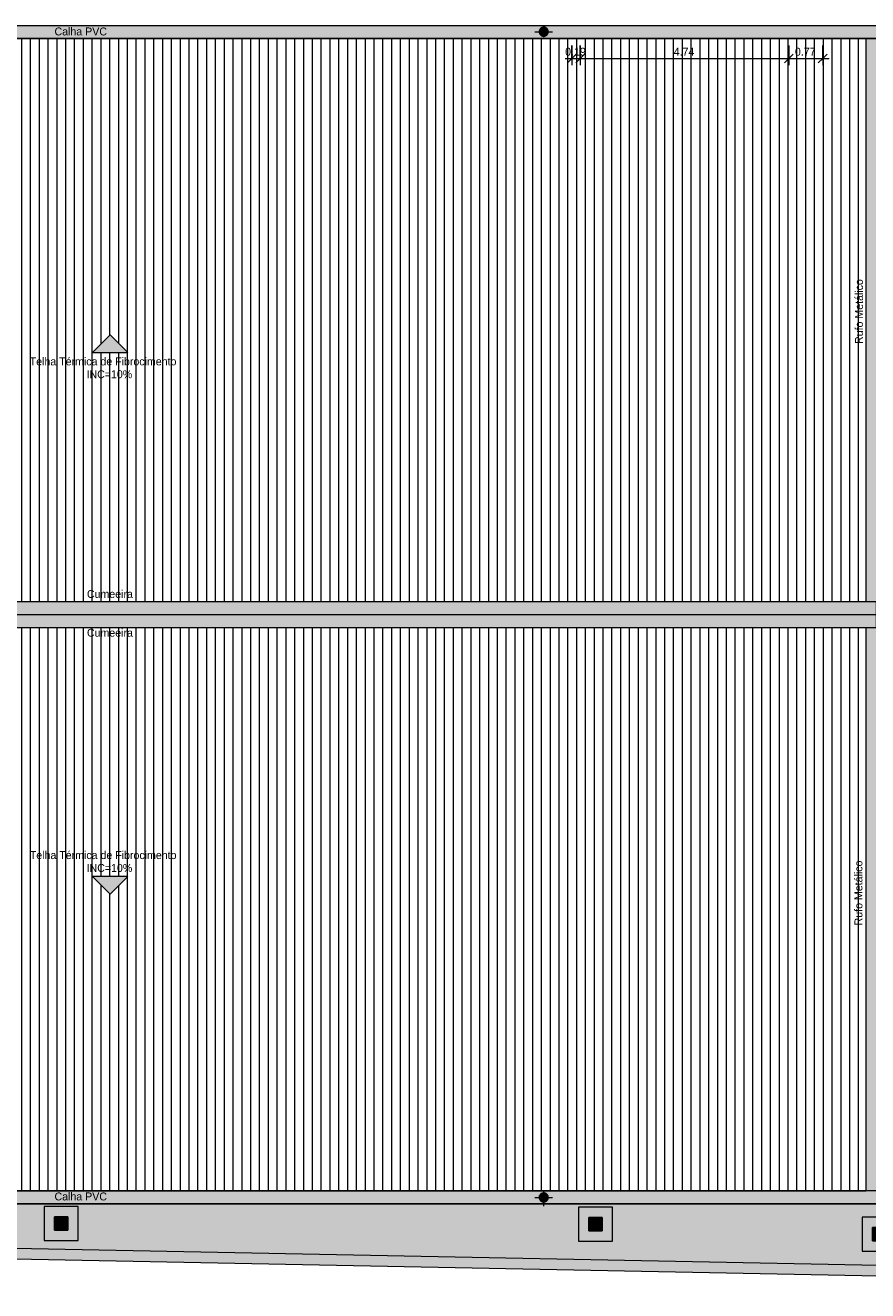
# Model space of a CAD drawing. Header units: millimetres. Extents: x -62808 to 71352, y -27667 to 33271.
# Tile 3 of 71: x -45679 to -26553, y -25872 to 2850. Entities that reach past the tile are written whole.
import ezdxf

# ---------------------------------------------------------------- set-up
doc = ezdxf.new("R2010")
doc.units = ezdxf.units.MM
for name, color, linetype, lineweight in [('A-ANNO-DIMS', 211, 'Continuous', 9), ('A-ANNO-DIMS-100', 211, 'Continuous', 9), ('A-DETL', 90, 'Continuous', 9), ('A-DETL-GENF', 92, 'Continuous', 50), ('A-FLOR-PATT', 8, 'Continuous', 18), ('A-GENM', 13, 'Continuous', 9), ('A-ROOF', 132, 'Continuous', 9), ('A-ROOF-OTLN', 132, 'Continuous', 9), ('A-ROOF-PATT', 132, 'Continuous', 9), ('G-ANNO-TEXT', 231, 'Continuous', 9), ('P-PIPE', 3, 'Continuous', 9), ('P-PIPE-CNTR', 3, 'Continuous', 9), ('P-SANR-FIXT', 6, 'Continuous', 9)]:
    doc.layers.add(name, color=color, linetype=linetype, lineweight=lineweight)
doc.styles.add('Century Gothic', font='GOTHIC.TTF', dxfattribs={"height": 180})
doc.dimstyles.new('1_8mm_Century_Gothic', dxfattribs={"dimscale": 304.8, "dimtxt": 187.950289, "dimasz": 0.656168, "dimexe": 0.492126, "dimexo": 0.0625, "dimgap": 0.049213, "dimtad": 1, "dimlfac": 0.001, "dimrnd": 0.01, "dimzin": 0, "dimdsep": 46, "dimtxsty": 'Century Gothic', "dimblk1": 'OBLIQUE', "dimblk2": 'OBLIQUE', "dimsah": 1, "dimcen": 0.09, "dimdle": 0.492126, "dimazin": 0, "dimtfac": 1, "dimtdec": 4, "dimtix": 1, "dimtmove": 0, "dimatfit": 3, "dimfxl": 0.984252, "dimfxlon": 1, "dimtvp": 1, "dimtolj": 1, "dimtzin": 0, "dimarcsym": 2})
pattern_1 = [(0, (0, 0), (812.8, 203.2), [33.528, -576.072, 33.528, -576.072, -3251.2]), (0, (0, 0), (812.8, 203.2), [-1219.2, 33.528, -1185.672, 33.528, -576.072, -1422.4]), (0, (0, 0), (812.8, 203.2), [-3048, 33.528, -372.872, 33.528, -982.472]), (120, (304.8, 101.6), (-582.37636, 602.30545), [33.528, -576.072, 33.528, -576.072, -3251.2]), (120, (304.8, 101.6), (-582.37636, 602.30545), [-1219.2, 33.528, -1185.672, 33.528, -576.072, -1422.4]), (120, (304.8, 101.6), (-582.37636, 602.30545), [-3048, 33.528, -372.872, 33.528, -982.472]), (240, (406.4, 508), (-230.42364, -805.50545), [33.528, -576.072, 33.528, -576.072, -3251.2]), (240, (406.4, 508), (-230.42364, -805.50545), [-1219.2, 33.528, -1185.672, 33.528, -576.072, -1422.4]), (240, (406.4, 508), (-230.42364, -805.50545), [-3048, 33.528, -372.872, 33.528, -982.472])]

# ---------------------------------------------------------------- blocks, each defined once
blk = doc.blocks.new('PLUV_Grelha Ralo Hemisférico_Abacaxi - Grelha Abacaxi-V10-PLANTA DE IMPERMEABILIZAÇÃO - COBERTURA')
at = {"layer": 'P-SANR-FIXT'}
for points in [[(-3, -102), (-2, -30), (0, -30), (0, -10), (-5, -9), (-9, -5), (-10, 0), (-9, 5), (-5, 9), (0, 10), (0, 30), (-3, 30), (-3, 102), (-38, 95), (-49, 90), (-13, 27), (-18, 25), (-53, 87), (-67, 77), (-87, 53), (-25, 17), (-27, 13), (-90, 49), (-101, 18), (-102, 2), (-30, 2), (-30, -3), (-102, -3), (-100, -21), (-90, -49), (-27, -13), (-25, -17), (-87, -53), (-61, -82), (-53, -87), (-17, -25), (-13, -27), (-48, -90), (-35, -96), (-15, -100)], [(3, -102), (35, -96), (49, -90), (13, -27), (18, -25), (53, -87), (66, -79), (87, -53), (25, -17), (27, -13), (90, -49), (101, -18), (102, -3), (30, -2), (30, 2), (102, 2), (100, 21), (90, 49), (27, 13), (25, 17), (87, 53), (63, 81), (53, 87), (17, 25), (13, 28), (49, 90), (34, 97), (3, 102), (2, 30), (0, 30), (0, 10), (5, 9), (9, 5), (10, 0), (9, -5), (5, -9), (0, -10), (0, -30), (3, -30), (3, -100)]]:
    blk.add_hatch(color=8, dxfattribs=at).paths.add_polyline_path(points)
h = blk.add_hatch(color=8, dxfattribs=at)
h.paths.add_polyline_path([(100, -3), (102, -2), (102, 2), (100, 2), (100, -3)])
h.paths.add_polyline_path([(-100, -3), (-101, 2), (-102, 2), (-102, -3), (-100, -3)])
h = blk.add_hatch(color=8, dxfattribs=at)
h.paths.add_polyline_path([(-49, -85), (-52, -84), (-51, -85), (-49, -85)])
h.paths.add_polyline_path([(-48, -88), (-48, -86), (-48, -87), (-48, -88)])
h.paths.add_polyline_path([(-98, 0), (-98, 2), (-100, 2)])
h.paths.add_polyline_path([(-100, -3), (-98, -3), (-100, -2), (-100, -3)])
h.paths.add_polyline_path([(-51, 84), (-50, 85), (-52, 85)])
h.paths.add_polyline_path([(-49, 85), (-47, 87), (-48, 87), (-49, 85)])
h = blk.add_hatch(color=8, dxfattribs=at)
h.paths.add_polyline_path([(87, -53), (90, -49), (88, -48), (85, -52), (87, -53)])
h.paths.add_polyline_path([(-88, 48), (-85, 52), (-87, 53), (-90, 49), (-88, 48)])
h = blk.add_hatch(color=8, dxfattribs=at)
h.paths.add_polyline_path([(-87, -53), (-85, -52), (-88, -48), (-89, -50), (-88, -53)])
h.paths.add_polyline_path([(88, 48), (89, 50), (87, 53), (85, 52), (88, 48)])
h = blk.add_hatch(color=8, dxfattribs=at)
h.paths.add_polyline_path([(-49, -90), (-48, -88), (-52, -86), (-53, -87), (-49, -90)])
h.paths.add_polyline_path([(52, 85), (53, 87), (49, 90), (49, 87), (52, 85)])
h = blk.add_hatch(color=8, dxfattribs=at)
h.paths.add_polyline_path([(49, -90), (53, -87), (51, -86), (48, -88), (49, -90)])
h.paths.add_polyline_path([(-52, 85), (-48, 88), (-50, 89), (-53, 87), (-52, 85)])
h = blk.add_hatch(color=8, dxfattribs=at)
h.paths.add_polyline_path([(49, -85), (52, -85), (51, -84), (49, -85)])
h.paths.add_polyline_path([(48, -88), (48, -86), (47, -87), (48, -88)])
h.paths.add_polyline_path([(98, 0), (100, 2), (98, 2)])
h.paths.add_polyline_path([(98, -3), (100, -2), (98, 0), (98, -3)])
h.paths.add_polyline_path([(51, 84), (52, 85), (50, 85)])
h.paths.add_polyline_path([(49, 85), (48, 88), (48, 86), (49, 85)])
at = {"layer": 'P-SANR-FIXT', "color": 253}
for p, q in [((-102, 2), (-30, 2)), ((-27, 13), (-90, 49)), ((-87, 53), (-25, 17)), ((-17, 25), (-53, 87)), ((-49, 90), (-13, 27)), ((-3, 30), (-3, 102)), ((3, 102), (3, 30)), ((13, 27), (49, 90)), ((53, 87), (17, 25)), ((25, 17), (87, 53)), ((90, 49), (27, 13)), ((30, 2), (102, 2)), ((-30, -3), (-102, -3)), ((-90, -49), (-27, -13)), ((-25, -17), (-87, -53)), ((-53, -87), (-17, -25)), ((-13, -27), (-49, -90)), ((-3, -102), (-3, -30)), ((3, -30), (3, -102)), ((49, -90), (13, -27)), ((17, -25), (53, -87)), ((87, -53), (25, -17)), ((27, -13), (90, -49)), ((102, -3), (30, -3))]:
    blk.add_line(p, q, dxfattribs=at)
at = {"layer": 'P-SANR-FIXT', "color": 253, "flags": 128}
for points in [[(0, 102), (-4, 102), (-8, 102), (-12, 102), (-16, 101), (-20, 100), (-24, 100), (-28, 99), (-32, 97), (-36, 96), (-40, 94), (-44, 93), (-47, 91), (-51, 89), (-54, 87), (-58, 85), (-61, 82), (-64, 80), (-68, 77), (-71, 74), (-74, 71), (-76, 68), (-79, 65), (-82, 62), (-84, 59), (-86, 55), (-88, 52), (-90, 48), (-92, 45), (-94, 41), (-96, 37), (-97, 33), (-98, 29), (-99, 25), (-100, 21), (-101, 17), (-102, 13), (-102, 9), (-102, 5), (-102, 1), (-102, -3), (-102, -7), (-102, -11), (-101, -15), (-101, -19), (-100, -23), (-99, -27), (-98, -31), (-96, -35), (-95, -39), (-93, -43), (-91, -46), (-89, -50), (-87, -54), (-85, -57), (-83, -60), (-80, -64), (-78, -67), (-75, -70), (-72, -73), (-69, -76), (-66, -78), (-63, -81), (-60, -83), (-56, -86), (-53, -88), (-49, -90), (-46, -92), (-42, -94), (-38, -95), (-34, -97), (-30, -98), (-27, -99), (-23, -100), (-19, -101), (-14, -101), (-10, -102), (-6, -102), (-2, -102), (0, -102)], [(0, -102), (4, -102), (8, -102), (12, -102), (16, -101), (20, -100), (24, -100), (28, -99), (32, -97), (36, -96), (40, -94), (44, -93), (47, -91), (51, -89), (54, -87), (58, -85), (61, -82), (64, -80), (68, -77), (71, -74), (74, -71), (76, -68), (79, -65), (82, -62), (84, -59), (86, -55), (88, -52), (90, -48), (92, -45), (94, -41), (96, -37), (97, -33), (98, -29), (99, -25), (100, -21), (101, -17), (102, -13), (102, -9), (102, -5), (102, -1), (102, 3), (102, 7), (102, 11), (101, 15), (101, 19), (100, 23), (99, 27), (98, 31), (96, 35), (95, 39), (93, 43), (91, 46), (89, 50), (87, 54), (85, 57), (83, 60), (80, 64), (78, 67), (75, 70), (72, 73), (69, 76), (66, 78), (63, 81), (60, 83), (56, 86), (53, 88), (49, 90), (46, 92), (42, 94), (38, 95), (34, 97), (30, 98), (27, 99), (23, 100), (19, 101), (14, 101), (10, 102), (6, 102), (2, 102), (0, 102)]]:
    blk.add_lwpolyline(points, dxfattribs=at)
at = {"layer": 'P-SANR-FIXT', "color": 253}
for radius, start, end in [(102, 178.6007, 181.4144), (102, 160, 170), (100, 178.5603, 181.4553), (99.9, 178.5657, 181.4498), (102, 148.6007, 151.4144), (99.9, 148.5657, 151.4498), (100, 150.4464, 151.4777), (100, 148.5381, 149.5531), (102, 130, 140), (102, 118.5856, 121.3993), (99.9, 118.5502, 121.4343), (100, 119.2213, 121.4397), (102, 100, 110), (30, 175.2258, 184.8259), (30, 145.2258, 154.8259), (30, 115.1741, 124.7742), (10, 90, 180), (102, 90, 91.4262), (102, 90, 91.3993), (100, 90, 91.4619), (99.9, 90, 91.4343), (30, 90, 94.7742), (102, 88.5583, 90), (102, 88.5856, 90), (100, 88.5223, 90), (99.9, 88.5502, 90), (30, 85.1741, 90), (10, 360, 90), (10, 270, 360), (30, 55.1741, 64.7742), (102, 70, 80), (30, 25.1741, 34.7742), (30, 355.1741, 4.7742), (100, 58.5447, 61.4397), (99.9, 58.5502, 61.4343), (102, 58.5856, 61.3993), (102, 40, 50), (100, 30.4469, 31.4619), (99.9, 28.5502, 31.4343), (102, 28.5856, 31.3993), (100, 28.5223, 29.5536), (102, 10, 20), (100, 358.5447, 1.4397), (99.9, 358.5502, 1.4343), (102, 358.5856, 1.3993), (102, 190, 200), (102, 208.6007, 211.4144), (100, 208.5381, 209.5531), (99.9, 208.5657, 211.4498), (100, 210.4464, 211.4777), (102, 220, 230), (102, 238.6007, 241.4144), (100, 238.5603, 240.7787), (99.9, 238.5657, 241.4498), (102, 250, 260), (30, 205.2258, 214.8259), (30, 235.2258, 244.8259), (10, 180, 270), (30, 265.2258, 270), (100, 268.5381, 270), (99.9, 268.5657, 270), (102, 268.5738, 270), (102, 268.6007, 270), (30, 270, 274.8259), (100, 270, 271.4777), (99.9, 270, 271.4498), (102, 270, 271.4417), (102, 270, 271.4144), (30, 295.2258, 304.8259), (102, 280, 290), (30, 325.1741, 334.7742), (100, 298.5603, 301.4553), (99.9, 298.5657, 301.4498), (102, 298.6007, 301.4144), (102, 310, 320), (99.9, 328.5502, 331.4343), (100, 328.5223, 329.5536), (100, 330.4469, 331.4619), (102, 328.5856, 331.3993), (102, 340, 350)]:
    blk.add_arc((0, 0), radius, start, end, dxfattribs=at)
blk = doc.blocks.new('PLUV_Grelha Ralo Hemisférico_Abacaxi - Grelha Abacaxi-V13-PLANTA DE IMPERMEABILIZAÇÃO - COBERTURA')
at = {"layer": 'P-SANR-FIXT'}
for points in [[(-3, -102), (-2, -30), (0, -30), (0, -10), (-5, -9), (-9, -5), (-10, 0), (-9, 5), (-5, 9), (0, 11), (0, 30), (-3, 30), (-3, 102), (-39, 94), (-49, 90), (-13, 27), (-18, 25), (-53, 87), (-66, 79), (-87, 53), (-25, 17), (-27, 13), (-90, 48), (-101, 18), (-102, 3), (-30, 2), (-30, -3), (-102, -3), (-100, -21), (-90, -49), (-27, -13), (-25, -17), (-87, -53), (-61, -82), (-53, -87), (-17, -25), (-13, -28), (-48, -90), (-31, -97), (-14, -100)], [(3, -102), (39, -94), (49, -90), (13, -27), (18, -25), (53, -87), (66, -79), (87, -53), (25, -17), (27, -13), (90, -49), (101, -18), (102, -3), (30, -3), (30, 3), (102, 3), (100, 21), (90, 49), (27, 13), (25, 18), (87, 53), (61, 82), (53, 87), (17, 25), (13, 27), (49, 90), (31, 97), (3, 102), (2, 30), (0, 30), (0, 10), (5, 9), (9, 5), (10, 0), (9, -5), (5, -9), (0, -11), (0, -30), (3, -30), (3, -101)]]:
    blk.add_hatch(color=8, dxfattribs=at).paths.add_polyline_path(points)
h = blk.add_hatch(color=8, dxfattribs=at)
h.paths.add_polyline_path([(-100, -3), (-101, 3), (-102, 2), (-102, -3), (-100, -3)])
h.paths.add_polyline_path([(100, -3), (102, -3), (102, 3), (100, 2), (100, -3)])
h = blk.add_hatch(color=8, dxfattribs=at)
h.paths.add_polyline_path([(-49, -85), (-52, -84), (-51, -85), (-49, -85)])
h.paths.add_polyline_path([(-48, -88), (-48, -86), (-48, -87), (-48, -88)])
h.paths.add_polyline_path([(-100, -3), (-98, -3), (-98, 0), (-100, -2)])
h.paths.add_polyline_path([(-98, 0), (-98, 3), (-100, 2)])
h.paths.add_polyline_path([(-51, 84), (-50, 85), (-52, 85)])
h.paths.add_polyline_path([(-49, 85), (-47, 87), (-48, 87), (-49, 85)])
h = blk.add_hatch(color=8, dxfattribs=at)
h.paths.add_polyline_path([(87, -53), (90, -49), (88, -48), (85, -52), (87, -53)])
h.paths.add_polyline_path([(-88, 48), (-85, 52), (-87, 53), (-90, 49), (-88, 48)])
h = blk.add_hatch(color=8, dxfattribs=at)
h.paths.add_polyline_path([(-87, -53), (-85, -52), (-88, -48), (-89, -50), (-88, -53)])
h.paths.add_polyline_path([(88, 48), (89, 50), (87, 53), (85, 52), (88, 48)])
h = blk.add_hatch(color=8, dxfattribs=at)
h.paths.add_polyline_path([(-49, -90), (-48, -88), (-52, -86), (-53, -87), (-49, -90)])
h.paths.add_polyline_path([(52, 85), (53, 87), (49, 90), (49, 87), (52, 85)])
h = blk.add_hatch(color=8, dxfattribs=at)
h.paths.add_polyline_path([(49, -90), (53, -87), (51, -86), (48, -88), (49, -90)])
h.paths.add_polyline_path([(-52, 85), (-48, 88), (-50, 89), (-53, 87), (-52, 85)])
h = blk.add_hatch(color=8, dxfattribs=at)
h.paths.add_polyline_path([(49, -85), (52, -85), (51, -84), (49, -85)])
h.paths.add_polyline_path([(48, -88), (48, -86), (47, -87), (48, -88)])
h.paths.add_polyline_path([(100, -3), (98, 0), (100, -3), (100, -3)])
h.paths.add_polyline_path([(98, 0), (100, 3), (98, 2)])
h.paths.add_polyline_path([(51, 84), (52, 85), (50, 85)])
h.paths.add_polyline_path([(49, 85), (48, 88), (48, 86), (49, 85)])
at = {"layer": 'P-SANR-FIXT', "color": 253}
for p, q in [((-102, 3), (-30, 3)), ((-27, 13), (-90, 49)), ((-87, 53), (-25, 17)), ((-17, 25), (-53, 87)), ((-49, 90), (-13, 27)), ((-3, 30), (-3, 102)), ((3, 102), (3, 30)), ((13, 27), (49, 90)), ((53, 87), (17, 25)), ((25, 17), (87, 53)), ((90, 49), (27, 13)), ((30, 3), (102, 3)), ((-30, -3), (-102, -3)), ((-90, -49), (-27, -13)), ((-25, -17), (-87, -53)), ((-53, -87), (-17, -25)), ((-13, -27), (-49, -90)), ((-3, -102), (-3, -30)), ((3, -30), (3, -102)), ((49, -90), (13, -27)), ((17, -25), (53, -87)), ((87, -53), (25, -17)), ((27, -13), (90, -49)), ((102, -3), (30, -3))]:
    blk.add_line(p, q, dxfattribs=at)
at = {"layer": 'P-SANR-FIXT', "color": 253, "flags": 128}
for points in [[(0, 102), (-4, 102), (-8, 102), (-12, 102), (-16, 101), (-20, 100), (-24, 100), (-28, 99), (-32, 97), (-36, 96), (-40, 94), (-44, 93), (-47, 91), (-51, 89), (-54, 87), (-58, 85), (-61, 82), (-64, 80), (-68, 77), (-71, 74), (-74, 71), (-76, 68), (-79, 65), (-82, 62), (-84, 59), (-86, 55), (-88, 52), (-90, 48), (-92, 45), (-94, 41), (-96, 37), (-97, 33), (-98, 29), (-99, 25), (-100, 21), (-101, 17), (-102, 13), (-102, 9), (-102, 5), (-102, 1), (-102, -3), (-102, -7), (-102, -11), (-101, -15), (-101, -19), (-100, -23), (-99, -27), (-98, -31), (-96, -35), (-95, -39), (-93, -43), (-91, -46), (-89, -50), (-87, -54), (-85, -57), (-83, -60), (-80, -64), (-78, -67), (-75, -70), (-72, -73), (-69, -76), (-66, -78), (-63, -81), (-60, -83), (-56, -86), (-53, -88), (-49, -90), (-46, -92), (-42, -94), (-38, -95), (-34, -97), (-30, -98), (-27, -99), (-23, -100), (-19, -101), (-14, -101), (-10, -102), (-6, -102), (-2, -102), (0, -102)], [(0, -102), (4, -102), (8, -102), (12, -102), (16, -101), (20, -100), (24, -100), (28, -99), (32, -97), (36, -96), (40, -94), (44, -93), (47, -91), (51, -89), (54, -87), (58, -85), (61, -82), (64, -80), (68, -77), (71, -74), (74, -71), (76, -68), (79, -65), (82, -62), (84, -59), (86, -55), (88, -52), (90, -48), (92, -45), (94, -41), (96, -37), (97, -33), (98, -29), (99, -25), (100, -21), (101, -17), (102, -13), (102, -9), (102, -5), (102, -1), (102, 3), (102, 7), (102, 11), (101, 15), (101, 19), (100, 23), (99, 27), (98, 31), (96, 35), (95, 39), (93, 43), (91, 46), (89, 50), (87, 54), (85, 57), (83, 60), (80, 64), (78, 67), (75, 70), (72, 73), (69, 76), (66, 78), (63, 81), (60, 83), (56, 86), (53, 88), (49, 90), (46, 92), (42, 94), (38, 95), (34, 97), (30, 98), (27, 99), (23, 100), (19, 101), (14, 101), (10, 102), (6, 102), (2, 102), (0, 102)]]:
    blk.add_lwpolyline(points, dxfattribs=at)
at = {"layer": 'P-SANR-FIXT', "color": 253}
for radius, start, end in [(102, 178.5856, 181.3993), (102, 160, 170), (100, 178.5447, 181.4397), (99.9, 178.5502, 181.4343), (102, 148.5856, 151.3993), (99.9, 148.5502, 151.4343), (100, 150.4469, 151.4619), (100, 148.5223, 149.5536), (102, 130, 140), (102, 118.5856, 121.3993), (99.9, 118.5502, 121.4343), (100, 119.2213, 121.4397), (102, 100, 110), (30, 175.1741, 184.7742), (30, 145.1741, 154.7742), (30, 115.1741, 124.7742), (10, 90, 180), (102, 90, 91.4262), (100, 90, 91.4619), (102, 90, 91.3993), (99.9, 90, 91.4343), (30, 90, 94.7742), (102, 88.5856, 90), (102, 88.5583, 90), (100, 88.5223, 90), (99.9, 88.5502, 90), (30, 85.1741, 90), (10, 0, 90), (10, 270, 0), (30, 55.1741, 64.7742), (102, 70, 80), (30, 25.2258, 34.8259), (30, 355.2258, 4.8259), (100, 58.5447, 61.4397), (99.9, 58.5502, 61.4343), (102, 58.5856, 61.3993), (102, 40, 50), (100, 30.4464, 31.4777), (99.9, 28.5657, 31.4498), (102, 28.6007, 31.4144), (100, 28.5381, 29.5531), (102, 10, 20), (100, 358.5603, 1.4553), (99.9, 358.5657, 1.4498), (102, 358.6007, 1.4144), (102, 190, 200), (102, 208.5856, 211.3993), (100, 208.5223, 209.5536), (99.9, 208.5502, 211.4343), (100, 210.4469, 211.4619), (102, 220, 230), (102, 238.6007, 241.4144), (100, 238.5603, 240.7787), (99.9, 238.5657, 241.4498), (102, 250, 260), (30, 205.1741, 214.7742), (30, 235.2258, 244.8259), (10, 180, 270), (30, 265.2258, 270), (100, 268.5381, 270), (99.9, 268.5657, 270), (102, 268.6007, 270), (102, 268.5738, 270), (30, 270, 274.8259), (100, 270, 271.4777), (99.9, 270, 271.4498), (102, 270, 271.4144), (102, 270, 271.4417), (30, 295.2258, 304.8259), (102, 280, 290), (30, 325.2258, 334.8259), (100, 298.5603, 301.4553), (99.9, 298.5657, 301.4498), (102, 298.6007, 301.4144), (102, 310, 320), (99.9, 328.5657, 331.4498), (100, 328.5381, 329.5531), (100, 330.4464, 331.4777), (102, 328.6007, 331.4144), (102, 340, 350)]:
    blk.add_arc((0, 0), radius, start, end, dxfattribs=at)
blk = doc.blocks.new('AN_PLUV_Anel de vedação para Conexão Série R - AN_PLUV_Anel de vedação para Conexão Série R-V14-PLANTA DE IMPERMEABILIZAÇÃO - COBERTURA')
at = {"layer": 'P-PIPE'}
h = blk.add_hatch(color=59, dxfattribs=at)
h.paths.add_polyline_path([(-33921, -23782), (-33921, -23782), (-33926, -23780), (-33926, -23782), (-33923, -23782)])
h.paths.add_polyline_path([(-33895, -23782), (-33890, -23781), (-33892, -23780), (-33895, -23781), (-33895, -23782)])
h.paths.add_polyline_path([(-34006, -23727), (-34004, -23722), (-34005, -23716), (-34008, -23716), (-34006, -23727)])
h.paths.add_polyline_path([(-33811, -23727), (-33809, -23716), (-33811, -23716), (-33812, -23724), (-33811, -23726)])
h = blk.add_hatch(color=59, dxfattribs=at)
h.paths.add_polyline_path([(-33908, -23787), (-33906, -23787), (-33906, -23785), (-33911, -23785), (-33911, -23787), (-33909, -23787)])
h.paths.add_polyline_path([(-33923, -23785), (-33921, -23782), (-33927, -23783), (-33928, -23784), (-33925, -23784)])
h.paths.add_polyline_path([(-33894, -23785), (-33889, -23784), (-33890, -23782), (-33895, -23782), (-33894, -23784)])
h.paths.add_polyline_path([(-34006, -23728), (-34006, -23725), (-34006, -23726)])
at = {"layer": 'P-PIPE', "color": 253}
for p, q in [((-34008, -23713), (-34008, -23716)), ((-33808, -23716), (-33808, -23713))]:
    blk.add_line(p, q, dxfattribs=at)
for centre, major_axis, start_param, end_param in [((-33908, -23713), (100, 0), 3.180644, 3.344796), ((-33908, -23716), (100, 0), 3.219452, 3.311336), ((-33908, -23713), (97.5, 0), 3.181646, 3.283335), ((-33908, -23713), (100, 0), 4.524789, 4.580509), ((-33908, -23713), (97.5, 0), 4.530027, 4.550276), ((-33908, -23713), (100, 0), 4.844568, 4.900289), ((-33908, -23713), (97.5, 0), 4.876221, 4.895058), ((-33908, -23713), (97.5, 0), 6.141443, 6.243132), ((-33908, -23713), (100, 0), 6.079982, 6.244134), ((-33908, -23716), (100, 0), 6.113442, 6.205326)]:
    blk.add_ellipse(centre, major_axis=major_axis, ratio=0.707107, start_param=start_param, end_param=end_param, dxfattribs=at)
blk = doc.blocks.new('Tampa de Concreto com Grelha _Inspeção_ - Tampa de Concreto com Grelha _Inspeção_-23948118-PLANTA DE IMPERMEABILIZAÇÃO - COBERTURA')
at = {"layer": 'A-GENM', "color": 250}
for p, q in [((774, 387), (0, 387)), ((0, 387), (0, -387)), ((774, -387), (774, 387)), ((537, 150), (237, 150)), ((237, 150), (237, -150)), ((237, 150), (537, 150)), ((237, -150), (237, 150)), ((252, -135), (252, 135)), ((252, 135), (279.5, 135)), ((279.5, 135), (279.5, -135)), ((294.5, -135), (294.5, 135)), ((294.5, 135), (319.5, 135)), ((319.5, 135), (319.5, -135)), ((334.5, -135), (334.5, 135)), ((334.5, 135), (359.5, 135)), ((359.5, 135), (359.5, -135)), ((374.5, -135), (374.5, 135)), ((374.5, 135), (399.5, 135)), ((399.5, 135), (399.5, -135)), ((414.5, -135), (414.5, 135)), ((414.5, 135), (439.5, 135)), ((439.5, 135), (439.5, -135)), ((454.5, -135), (454.5, 135)), ((454.5, 135), (479.5, 135)), ((479.5, 135), (479.5, -135)), ((494.5, 135), (522, 135)), ((494.5, -135), (494.5, 135)), ((522, 135), (522, -135)), ((537, -150), (537, 150)), ((537, 150), (537, -150)), ((237, -150), (537, -150)), ((537, -150), (237, -150)), ((279.5, -135), (252, -135)), ((319.5, -135), (294.5, -135)), ((359.5, -135), (334.5, -135)), ((399.5, -135), (374.5, -135)), ((439.5, -135), (414.5, -135)), ((479.5, -135), (454.5, -135)), ((522, -135), (494.5, -135)), ((0, -387), (774, -387))]:
    blk.add_line(p, q, dxfattribs=at)
blk = doc.blocks.new('BE-PMSa-MOD-ESG-ESCOLA-EX-000-R_rvt-1-PLANTA DE IMPERMEABILIZAÇÃO - COBERTURA')
at = {"layer": 'P-PIPE'}
h = blk.add_hatch(color=8, dxfattribs=at)
h.paths.add_polyline_path([(-33908, 2605), (-33906, 2606), (-33906, 2675), (-33911, 2675), (-33911, 2606), (-33909, 2605)])
h.paths.add_polyline_path([(-33956, 2618), (-33959, 2620), (-33958, 2619), (-33956, 2618)])
h.paths.add_polyline_path([(-33859, 2620), (-33857, 2621), (-33892, 2680), (-33895, 2678), (-33860, 2619)])
h.paths.add_polyline_path([(-33860, 2618), (-33856, 2620), (-33859, 2620), (-33860, 2619)])
h.paths.add_polyline_path([(-33955, 2619), (-33921, 2678), (-33925, 2681), (-33959, 2621), (-33956, 2619)])
h.paths.add_polyline_path([(-33993, 2653), (-33933, 2688), (-33935, 2693), (-33996, 2658), (-33993, 2654)])
h.paths.add_polyline_path([(-33823, 2653), (-33821, 2658), (-33881, 2693), (-33884, 2688), (-33824, 2654)])
h.paths.add_polyline_path([(-33908, 2695), (-33903, 2697), (-33900, 2700), (-33898, 2705), (-33900, 2710), (-33903, 2714), (-33908, 2715), (-33913, 2714), (-33917, 2710), (-33918, 2705), (-33917, 2700), (-33913, 2697), (-33911, 2696)])
h.paths.add_polyline_path([(-33810, 2705), (-33808, 2704), (-33809, 2706)])
h.paths.add_polyline_path([(-33829, 2703), (-33810, 2703), (-33811, 2708), (-33878, 2708), (-33878, 2703), (-33830, 2703)])
h.paths.add_polyline_path([(-34007, 2705), (-34008, 2706), (-34008, 2703)])
h.paths.add_polyline_path([(-33994, 2703), (-33938, 2703), (-33938, 2708), (-34007, 2708), (-34007, 2703), (-33996, 2703)])
h.paths.add_polyline_path([(-33881, 2718), (-33821, 2753), (-33823, 2757), (-33884, 2723), (-33882, 2720)])
h.paths.add_polyline_path([(-33935, 2718), (-33933, 2723), (-33994, 2757), (-33996, 2753), (-33939, 2720)])
h.paths.add_polyline_path([(-33859, 2791), (-33857, 2791), (-33860, 2792), (-33859, 2791)])
h.paths.add_polyline_path([(-33891, 2730), (-33857, 2789), (-33861, 2792), (-33895, 2732), (-33892, 2731)])
h.paths.add_polyline_path([(-33925, 2730), (-33921, 2733), (-33956, 2792), (-33960, 2789), (-33926, 2731)])
h.paths.add_polyline_path([(-33906, 2735), (-33906, 2805), (-33911, 2805), (-33911, 2735), (-33906, 2735)])
h.paths.add_polyline_path([(-33960, 2791), (-33957, 2791), (-33958, 2792), (-33960, 2791)])
h = blk.add_hatch(color=8, dxfattribs=at)
h.paths.add_polyline_path([(-33908, -23855), (-33906, -23854), (-33906, -23787), (-33911, -23788), (-33911, -23854), (-33909, -23855)])
h.paths.add_polyline_path([(-33956, -23842), (-33959, -23840), (-33958, -23841), (-33956, -23842)])
h.paths.add_polyline_path([(-33859, -23840), (-33857, -23839), (-33889, -23784), (-33894, -23785), (-33860, -23841)])
h.paths.add_polyline_path([(-33860, -23842), (-33856, -23840), (-33859, -23840), (-33860, -23841)])
h.paths.add_polyline_path([(-33955, -23841), (-33923, -23785), (-33928, -23784), (-33959, -23839), (-33956, -23841)])
h.paths.add_polyline_path([(-33993, -23807), (-33933, -23772), (-33935, -23768), (-33996, -23803), (-33993, -23807)])
h.paths.add_polyline_path([(-33823, -23807), (-33821, -23802), (-33881, -23768), (-33884, -23772), (-33824, -23806)])
h.paths.add_polyline_path([(-33908, -23765), (-33903, -23763), (-33900, -23760), (-33898, -23755), (-33900, -23750), (-33903, -23746), (-33908, -23745), (-33913, -23746), (-33917, -23750), (-33918, -23755), (-33917, -23760), (-33913, -23763), (-33911, -23764)])
h.paths.add_polyline_path([(-33810, -23755), (-33808, -23756), (-33809, -23754)])
h.paths.add_polyline_path([(-33814, -23757), (-33810, -23757), (-33811, -23752), (-33878, -23752), (-33878, -23757), (-33814, -23757)])
h.paths.add_polyline_path([(-34007, -23755), (-34008, -23754), (-34008, -23757)])
h.paths.add_polyline_path([(-34005, -23757), (-33938, -23757), (-33938, -23752), (-34007, -23752), (-34007, -23757)])
h.paths.add_polyline_path([(-33935, -23742), (-33933, -23738), (-33994, -23704), (-33996, -23707), (-33939, -23740)])
h.paths.add_polyline_path([(-33881, -23742), (-33821, -23707), (-33823, -23703), (-33884, -23738), (-33882, -23740)])
h.paths.add_polyline_path([(-33859, -23669), (-33857, -23669), (-33860, -23668), (-33859, -23669)])
h.paths.add_polyline_path([(-33891, -23730), (-33857, -23671), (-33861, -23668), (-33895, -23728), (-33892, -23729)])
h.paths.add_polyline_path([(-33925, -23730), (-33921, -23728), (-33956, -23669), (-33960, -23671), (-33926, -23729)])
h.paths.add_polyline_path([(-33906, -23725), (-33906, -23725), (-33906, -23655), (-33911, -23655), (-33911, -23725), (-33907, -23725)])
h.paths.add_polyline_path([(-33960, -23670), (-33957, -23669), (-33958, -23668), (-33960, -23669)])
at = {"layer": 'P-PIPE', "color": 253}
for centre, radius, start, end in [((-33908, 2705), 100, 178.7995, 179.6051), ((-33908, 2705), 100, 180.3944, 181.2104), ((-33908, 2705), 100, 148.5122, 151.4173), ((-33908, 2705), 100, 208.5983, 211.5034), ((-33908, 2705), 100, 119.2974, 121.4878), ((-33908, 2705), 100, 238.5122, 240.7026), ((-33908, 2655), 50, 138.8038, 154.1424), ((-33908, 2655), 50, 205.9019, 213.0324), ((-33908, 2655), 50, 90, 101.5911), ((-33908, 2705), 100, 88.5142, 91.4699), ((-33908, 2655), 50, 267, 270), ((-33908, 2705), 100, 268.5301, 271.4858), ((-33908, 2755), 50, 86.9676, 90), ((-33908, 2755), 50, 270, 281.5911), ((-33908, 2755), 50, 318.6828, 333.1373), ((-33908, 2755), 50, 25.8576, 33), ((-33908, 2705), 100, 58.4966, 61.4017), ((-33908, 2705), 100, 298.5983, 301.5034), ((-33908, 2705), 100, 28.5827, 31.4878), ((-33908, 2705), 100, 328.4966, 331.4017), ((-33908, 2705), 100, 0.3949, 1.2005), ((-33908, 2705), 100, 358.7896, 359.6056), ((-33908, -23755), 100, 178.7896, 179.6056), ((-33908, -23755), 100, 180.3949, 181.2005), ((-33908, -23755), 100, 148.4966, 151.4017), ((-33908, -23755), 100, 208.5827, 211.4878), ((-33908, -23755), 100, 119.2974, 121.4878), ((-33908, -23805), 50, 138.6828, 153.2375), ((-33908, -23805), 50, 205.9019, 213.0324), ((-33908, -23805), 50, 90, 101.5911), ((-33908, -23755), 100, 88.5142, 91.4699), ((-33908, -23705), 50, 86.9676, 90), ((-33908, -23705), 50, 270, 281.5911), ((-33908, -23705), 50, 318.8038, 334.1424), ((-33908, -23705), 50, 25.8576, 33), ((-33908, -23755), 100, 58.4966, 61.4017), ((-33908, -23755), 100, 28.5983, 31.5034), ((-33908, -23755), 100, 328.5122, 331.4173), ((-33908, -23755), 100, 0.3944, 1.2104), ((-33908, -23755), 100, 358.7995, 359.6051), ((-33908, -23755), 100, 238.5122, 240.7026), ((-33908, -23805), 50, 267, 270), ((-33908, -23755), 100, 268.5301, 271.4858), ((-33908, -23755), 100, 298.5983, 301.5034)]:
    blk.add_arc(centre, radius, start, end, dxfattribs=at)
at = {"layer": 'P-PIPE-CNTR', "color": 253}
for p, q in [((-34108, 2705), (-34011, 2705)), ((-34008, 2705), (-33938, 2705)), ((-33918, 2705), (-33898, 2705)), ((-33908, 2735), (-33908, 2826)), ((-33908, 2695), (-33908, 2715)), ((-33908, 2580), (-33908, 2675)), ((-33878, 2705), (-33808, 2705)), ((-33806, 2705), (-33708, 2705)), ((-34108, -23755), (-34011, -23755)), ((-34008, -23755), (-33938, -23755)), ((-33918, -23755), (-33898, -23755)), ((-33908, -23725), (-33908, -23629)), ((-33908, -23765), (-33908, -23745)), ((-33908, -23875), (-33908, -23787)), ((-33878, -23755), (-33808, -23755)), ((-33806, -23755), (-33708, -23755)), ((-33908, -23955), (-33908, -23902))]:
    blk.add_line(p, q, dxfattribs=at)
at = {"layer": 'A-GENM', "color": 253, "lineweight": 9, "xscale": 0.9999999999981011, "yscale": 0.9999999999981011, "rotation": 269.9999999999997}
for p in [(-44864, -23961), (-32731, -23974), (-26295, -24201)]:
    blk.add_blockref('Tampa de Concreto com Grelha _Inspeção_ - Tampa de Concreto com Grelha _Inspeção_-23948118-PLANTA DE IMPERMEABILIZAÇÃO - COBERTURA', p, dxfattribs=at)
at = {"layer": 'P-PIPE', "color": 253, "lineweight": 9}
blk.add_blockref('AN_PLUV_Anel de vedação para Conexão Série R - AN_PLUV_Anel de vedação para Conexão Série R-V14-PLANTA DE IMPERMEABILIZAÇÃO - COBERTURA', (0, 0), dxfattribs=at)
at = {"layer": 'P-SANR-FIXT', "color": 253, "lineweight": 9, "xscale": 0.9999999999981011, "yscale": 0.9999999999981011}
for name, p in [('PLUV_Grelha Ralo Hemisférico_Abacaxi - Grelha Abacaxi-V10-PLANTA DE IMPERMEABILIZAÇÃO - COBERTURA', (-33908, 2705)), ('PLUV_Grelha Ralo Hemisférico_Abacaxi - Grelha Abacaxi-V13-PLANTA DE IMPERMEABILIZAÇÃO - COBERTURA', (-33908, -23755))]:
    blk.add_blockref(name, p, dxfattribs=at)
blk = doc.blocks.new('Cumeeira3 - Cumeeira-5076476-PLANTA DE IMPERMEABILIZAÇÃO - COBERTURA')
at = {"layer": 'A-ROOF', "lineweight": 5}
for points in [[(-59908, -10525), (-26358, -10525), (-26358, -10226), (-59908, -10226), (-59908, -10285)], [(-59908, -10824), (-26358, -10824), (-26358, -10525), (-59908, -10525), (-59908, -10668)]]:
    blk.add_hatch(color=31, dxfattribs=at).paths.add_polyline_path(points)
at = {"layer": 'A-ROOF', "color": 130, "lineweight": 5}
for p, q in [((-59908, -10525), (-59908, -10226)), ((-59908, -10226), (-26358, -10226)), ((-26358, -10226), (-26358, -10525)), ((-59908, -10824), (-59908, -10525)), ((-59908, -10525), (-26358, -10525)), ((-26358, -10525), (-26358, -10824)), ((-26358, -10824), (-59908, -10824))]:
    blk.add_line(p, q, dxfattribs=at)
blk = doc.blocks.new('CHAPIM17 - CHAPIM-5294798-PLANTA DE IMPERMEABILIZAÇÃO - COBERTURA')
at = {"layer": 'A-ROOF-PATT', "lineweight": 5}
h = blk.add_hatch(dxfattribs=at)
h.set_pattern_fill('FP_20', color=53, style=0, pattern_type=2)
h.set_pattern_definition(pattern_1)
h.paths.add_polyline_path([(-9877, -25872), (-9872, -25622), (-62800, -24568), (-62805, -24818), (-10455, -25860)])
at = {"layer": 'A-ROOF-OTLN', "color": 130, "lineweight": 5}
for p, q in [((-62800, -24568), (-9872, -25622)), ((-9877, -25872), (-62805, -24818))]:
    blk.add_line(p, q, dxfattribs=at)
blk = doc.blocks.new('BE-PMSa-MOD-ARQ-ESCOLA-EX-000-R_0056_rvt-1-PLANTA DE IMPERMEABILIZAÇÃO - COBERTURA')
at = {"layer": 'A-FLOR-PATT', "lineweight": 5}
h = blk.add_hatch(dxfattribs=at)
h.set_pattern_fill('FP_6', color=31, style=0, pattern_type=2)
h.set_pattern_definition(pattern_1)
h.paths.add_polyline_path([(-10008, -25619), (-10008, -24138), (-10010, -24138), (-10010, -24098), (-10020, -24098), (-10020, -24018), (-10000, -24018), (-10000, -23993), (-9967, -23993), (-9967, -23902), (-60208, -23902), (-60208, 2853), (-58704, 2853), (-58704, 3646), (-59113, 3646), (-59113, 3686), (-58704, 3686), (-58704, 5586), (-59113, 5586), (-59113, 5626), (-58704, 5626), (-58704, 31474), (-39534, 31474), (-39534, 32847), (-62558, 33119), (-62558, -24566), (-62608, -24566), (-62608, -24572), (-10455, -25610)])
at = {"layer": 'A-ROOF-OTLN', "lineweight": 5}
for points in [[(-59668, 2848), (-26358, 2848), (-26358, 2853), (-59908, 2853), (-59908, 2848)], [(-45196, 2553), (-26358, 2553), (-26358, 2558), (-59908, 2558), (-59908, 2553), (-45707, 2553)], [(-26598, -10226), (-26358, -10226), (-26358, 2553), (-26598, 2553), (-26598, -9903)], [(-26548, -23602), (-26358, -23602), (-26358, -10824), (-26598, -10824), (-26598, -23602)], [(-26421, -23607), (-26358, -23607), (-26358, -23602), (-59908, -23602), (-59908, -23607), (-26548, -23607)], [(-26804, -23902), (-26358, -23902), (-26358, -23897), (-59908, -23897), (-59908, -23902), (-30891, -23902)]]:
    blk.add_hatch(color=254, dxfattribs=at).paths.add_polyline_path(points)
h = blk.add_hatch(color=254, dxfattribs=at)
h.paths.add_polyline_path([(-59785, 2558), (-26358, 2558), (-26358, 2848), (-59908, 2848), (-59908, 2558), (-59879, 2558)])
h.paths.add_polyline_path([(-33911, 2603), (-33948, 2611), (-33965, 2620), (-33975, 2628), (-33999, 2658), (-34009, 2691), (-34010, 2711), (-34008, 2726), (-33995, 2760), (-33969, 2788), (-33956, 2796), (-33939, 2802), (-33911, 2806), (-33911, 2805), (-33906, 2805), (-33906, 2808), (-33867, 2799), (-33852, 2791), (-33841, 2782), (-33818, 2753), (-33807, 2723), (-33806, 2703), (-33808, 2685), (-33822, 2651), (-33847, 2623), (-33860, 2615), (-33877, 2608), (-33906, 2603), (-33906, 2606), (-33911, 2605)])
h.paths.add_polyline_path([(-45989, 2603), (-46027, 2611), (-46043, 2620), (-46054, 2628), (-46077, 2658), (-46088, 2688), (-46089, 2708), (-46087, 2726), (-46073, 2760), (-46047, 2788), (-46034, 2796), (-46017, 2802), (-45989, 2806), (-45989, 2805), (-45984, 2805), (-45984, 2808), (-45946, 2799), (-45930, 2791), (-45920, 2783), (-45896, 2753), (-45886, 2723), (-45884, 2703), (-45887, 2685), (-45900, 2651), (-45926, 2623), (-45939, 2615), (-45956, 2608), (-45984, 2603), (-45984, 2606), (-45989, 2605)])
h.paths.add_polyline_path([(-57887, 2603), (-57925, 2612), (-57941, 2620), (-57952, 2629), (-57975, 2658), (-57980, 2673), (-57982, 2666), (-57984, 2666), (-57984, 2683), (-57985, 2691), (-57987, 2708), (-57984, 2726), (-57971, 2760), (-57945, 2788), (-57932, 2796), (-57915, 2802), (-57887, 2806), (-57887, 2805), (-57882, 2805), (-57882, 2808), (-57843, 2799), (-57828, 2791), (-57817, 2783), (-57794, 2753), (-57783, 2723), (-57782, 2701), (-57784, 2685), (-57786, 2677), (-57785, 2666), (-57787, 2667), (-57789, 2673), (-57798, 2651), (-57823, 2623), (-57836, 2615), (-57853, 2608), (-57882, 2603), (-57882, 2606), (-57887, 2605)])
h.paths.add_polyline_path([(-33993, 2653), (-33993, 2654), (-33993, 2653)])
h.paths.add_polyline_path([(-46072, 2653), (-46072, 2654), (-46072, 2653)])
h.paths.add_polyline_path([(-57969, 2653), (-57969, 2654), (-57969, 2653)])
h.paths.add_polyline_path([(-33821, 2753), (-33821, 2754), (-33821, 2753)])
h.paths.add_polyline_path([(-45899, 2753), (-45899, 2754), (-45899, 2753)])
h.paths.add_polyline_path([(-57797, 2753), (-57797, 2754), (-57797, 2753)])
h = blk.add_hatch(color=254, dxfattribs=at)
h.paths.add_polyline_path([(-32424, -23897), (-26358, -23897), (-26358, -23607), (-59908, -23607), (-59908, -23897), (-32934, -23897)])
h.paths.add_polyline_path([(-33911, -23857), (-33948, -23849), (-33965, -23840), (-33975, -23832), (-33999, -23803), (-34009, -23769), (-34011, -23752), (-34008, -23734), (-34006, -23726), (-34008, -23716), (-34005, -23716), (-34004, -23723), (-33995, -23700), (-33969, -23673), (-33956, -23664), (-33942, -23658), (-33911, -23654), (-33911, -23655), (-33906, -23655), (-33906, -23652), (-33867, -23661), (-33852, -23670), (-33841, -23677), (-33818, -23707), (-33812, -23722), (-33810, -23716), (-33809, -23716), (-33809, -23731), (-33807, -23737), (-33806, -23757), (-33808, -23775), (-33822, -23809), (-33847, -23837), (-33860, -23845), (-33875, -23851), (-33906, -23857), (-33906, -23854), (-33911, -23855)])
h.paths.add_polyline_path([(-45989, -23857), (-46028, -23848), (-46043, -23840), (-46054, -23832), (-46077, -23803), (-46088, -23768), (-46089, -23752), (-46087, -23734), (-46085, -23726), (-46086, -23716), (-46084, -23716), (-46082, -23723), (-46073, -23700), (-46047, -23673), (-46034, -23664), (-46020, -23658), (-45989, -23654), (-45989, -23655), (-45984, -23655), (-45984, -23652), (-45946, -23661), (-45930, -23670), (-45920, -23677), (-45896, -23707), (-45891, -23722), (-45889, -23716), (-45887, -23716), (-45888, -23731), (-45886, -23737), (-45884, -23757), (-45887, -23775), (-45900, -23809), (-45926, -23837), (-45939, -23845), (-45953, -23851), (-45984, -23857), (-45984, -23854), (-45989, -23855)])
h.paths.add_polyline_path([(-57912, -23857), (-57950, -23848), (-57966, -23840), (-57976, -23832), (-58000, -23803), (-58010, -23769), (-58012, -23752), (-58009, -23734), (-58007, -23726), (-58009, -23716), (-58006, -23716), (-58005, -23723), (-57996, -23700), (-57970, -23673), (-57957, -23664), (-57943, -23658), (-57912, -23654), (-57912, -23655), (-57907, -23655), (-57907, -23652), (-57868, -23661), (-57853, -23670), (-57841, -23679), (-57819, -23707), (-57813, -23722), (-57812, -23716), (-57810, -23716), (-57810, -23731), (-57808, -23737), (-57807, -23757), (-57809, -23775), (-57823, -23809), (-57848, -23837), (-57861, -23845), (-57876, -23851), (-57907, -23856), (-57907, -23854), (-57912, -23856)])
h.paths.add_polyline_path([(-33993, -23807), (-33994, -23806), (-33994, -23807)])
h.paths.add_polyline_path([(-46072, -23807), (-46072, -23806), (-46072, -23807)])
h.paths.add_polyline_path([(-57994, -23807), (-57995, -23806), (-57995, -23807)])
h.paths.add_polyline_path([(-33821, -23707), (-33821, -23706), (-33821, -23707)])
h.paths.add_polyline_path([(-45899, -23707), (-45899, -23706), (-45899, -23707)])
h.paths.add_polyline_path([(-57822, -23707), (-57822, -23706), (-57822, -23707)])
at = {"layer": 'A-ROOF-PATT', "lineweight": 5}
h = blk.add_hatch(dxfattribs=at)
h.set_pattern_fill('FP_21', color=31, style=0, pattern_type=2)
h.set_pattern_definition([(270, (41.8, 67.3), (200, 1e-14), [])])
h.paths.add_polyline_path([(-59668, -10226), (-26598, -10226), (-26598, 2553), (-59668, 2553), (-59668, -9903)])
h.paths.add_polyline_path([(-43353, -4578), (-44153, -4578), (-43753, -4178)])
h = blk.add_hatch(dxfattribs=at)
h.set_pattern_fill('FP_22', color=31, style=0, pattern_type=2)
h.set_pattern_definition([(90, (41.8, -530.49), (-200, 1e-14), [])])
h.paths.add_polyline_path([(-42642, -23602), (-26598, -23602), (-26598, -10824), (-59668, -10824), (-59668, -23602), (-43152, -23602)])
h.paths.add_polyline_path([(-43753, -16871), (-44153, -16471), (-43353, -16471)])
at = {"layer": 'A-ROOF', "color": 130, "lineweight": 5}
for p, q in [((-26598, 2553), (-59668, 2553)), ((-59668, -23602), (-26598, -23602))]:
    blk.add_line(p, q, dxfattribs=at)
at = {"layer": 'A-ROOF-OTLN', "color": 130, "lineweight": 5}
for p, q in [((-59908, 2848), (-26358, 2848)), ((-59908, 2558), (-26358, 2558)), ((-59668, 2553), (-26598, 2553)), ((-26598, 2553), (-26358, 2553)), ((-26598, 2553), (-26598, -10226)), ((-26598, -10824), (-26598, -23602)), ((-26358, -23607), (-59908, -23607)), ((-26598, -23602), (-59668, -23602)), ((-26358, -23602), (-26598, -23602)), ((-26358, -23897), (-59908, -23897)), ((-59908, -23902), (-26358, -23902))]:
    blk.add_line(p, q, dxfattribs=at)
at = {"layer": 'A-ROOF', "color": 90, "lineweight": 5}
for name in ['Cumeeira3 - Cumeeira-5076476-PLANTA DE IMPERMEABILIZAÇÃO - COBERTURA', 'CHAPIM17 - CHAPIM-5294798-PLANTA DE IMPERMEABILIZAÇÃO - COBERTURA']:
    blk.add_blockref(name, (0, 0), dxfattribs=at)
blk = doc.blocks.new('DIMBLOCK79-PLANTA DE IMPERMEABILIZAÇÃO - COBERTURA')
at = {"layer": 'A-ANNO-DIMS-100', "transparency": 16777216}
for p, q in [((-33272, 2395), (-33272, 1945)), ((-33272, 2095), (-33272, 2395)), ((-33082, 2395), (-33082, 1945)), ((-33082, 2095), (-33082, 2395)), ((-33422, 2095), (-33082, 2095)), ((-33272, 2095), (-33372, 1995)), ((-33272, 2095), (-33172, 2195)), ((-33082, 2095), (-33182, 1995)), ((-33082, 2095), (-32982, 2195))]:
    blk.add_line(p, q, dxfattribs=at)
at = {"layer": 'A-ANNO-DIMS-100', "color": 0, "transparency": 16777216, "insert": (-33422, 2341), "char_height": 180, "width": 587.12, "attachment_point": 1, "line_spacing_factor": 0.984502, "style": 'Century Gothic'}
blk.add_mtext('0.19', dxfattribs=at)
blk = doc.blocks.new('_Oblique')
at = {"color": 0, "linetype": 'ByBlock', "lineweight": -2}
blk.add_line((-0.5, -0.5), (0.5, 0.5), dxfattribs=at)
blk = doc.blocks.new('DIMBLOCK80-PLANTA DE IMPERMEABILIZAÇÃO - COBERTURA')
at = {"layer": 'A-ANNO-DIMS-100', "transparency": 16777216}
for p, q in [((-33082, 2395), (-33082, 1945)), ((-33082, 2095), (-33082, 2395)), ((-28343, 2395), (-28343, 1945)), ((-28343, 2095), (-28343, 2395)), ((-33082, 2095), (-33182, 1995)), ((-33082, 2095), (-32982, 2195)), ((-33082, 2095), (-28343, 2095)), ((-28343, 2095), (-28443, 1995)), ((-28343, 2095), (-28243, 2195))]:
    blk.add_line(p, q, dxfattribs=at)
at = {"layer": 'A-ANNO-DIMS-100', "color": 0, "transparency": 16777216, "insert": (-30957, 2341), "char_height": 180, "width": 587.12, "attachment_point": 1, "line_spacing_factor": 0.984502, "style": 'Century Gothic'}
blk.add_mtext('4.74', dxfattribs=at)
blk = doc.blocks.new('DIMBLOCK81-PLANTA DE IMPERMEABILIZAÇÃO - COBERTURA')
at = {"layer": 'A-ANNO-DIMS-100', "transparency": 16777216}
for p, q in [((-28343, 2395), (-28343, 1945)), ((-28343, 2095), (-28343, 2395)), ((-27575, 2395), (-27575, 1945)), ((-27575, 2095), (-27575, 2395)), ((-28343, 2095), (-28443, 1995)), ((-28343, 2095), (-28243, 2195)), ((-28343, 2095), (-27425, 2095)), ((-27575, 2095), (-27675, 1995)), ((-27575, 2095), (-27475, 2195))]:
    blk.add_line(p, q, dxfattribs=at)
at = {"layer": 'A-ANNO-DIMS-100', "color": 0, "transparency": 16777216, "insert": (-28204, 2341), "char_height": 180, "width": 587.12, "attachment_point": 1, "line_spacing_factor": 0.984502, "style": 'Century Gothic'}
blk.add_mtext('0.77', dxfattribs=at)

msp = doc.modelspace()

# ---------------------------------------------------------------- hatches: boundary and pattern name
at = {"layer": 'A-DETL-GENF'}
for points in [[(-43353.245, -4578.083), (-43753.245, -4178.083), (-44153.245, -4578.083)], [(-43753.245, -16871.263), (-43353.245, -16471.263), (-44153.245, -16471.263)]]:
    msp.add_hatch(color=7, dxfattribs=at).paths.add_polyline_path(points)

# ---------------------------------------------------------------- linework, layer by layer
at = {"layer": 'A-DETL'}
for p, q in [((-43753.245, -4178.083), (-44153.245, -4578.083)), ((-43353.245, -4578.083), (-43753.245, -4178.083)), ((-44153.245, -4578.083), (-43353.245, -4578.083)), ((-44153.245, -16471.263), (-43753.245, -16871.263)), ((-43353.245, -16471.263), (-44153.245, -16471.263)), ((-43753.245, -16871.263), (-43353.245, -16471.263))]:
    msp.add_line(p, q, dxfattribs=at)

# ---------------------------------------------------------------- block references
at = {"lineweight": 5}
for name in ['BE-PMSa-MOD-ARQ-ESCOLA-EX-000-R_0056_rvt-1-PLANTA DE IMPERMEABILIZAÇÃO - COBERTURA', 'BE-PMSa-MOD-ESG-ESCOLA-EX-000-R_rvt-1-PLANTA DE IMPERMEABILIZAÇÃO - COBERTURA']:
    msp.add_blockref(name, (0, 0), dxfattribs=at)

# ---------------------------------------------------------------- texts
at = {"layer": 'G-ANNO-TEXT', "color": 7, "char_height": 180, "attachment_point": 1, "style": 'Century Gothic'}
for s, insert, width in [('Calha PVC', (-45015.214, 2800.757), 1587.34125), ('Telha Térmica de Fibrocimento ', (-45578.06, -4688.752), 4481.43312), ('INC=10%', (-44288.217, -4979.794), 1282.7), ('Cumeeira', (-44278.966, -9967.224), 1435.02063), ('Cumeeira', (-44278.966, -10847.224), 1435.02063), ('Telha Térmica de Fibrocimento ', (-45576.255, -15894.843), 4481.43312), ('INC=10%', (-44286.411, -16185.884), 1282.7), ('Calha PVC', (-45015.214, -23642.645), 1587.34125)]:
    msp.add_mtext(s, dxfattribs=dict(at, insert=insert, width=width))
at = {"layer": 'G-ANNO-TEXT', "color": 7, "char_height": 180, "width": 1988.185, "attachment_point": 1, "rotation": 90, "style": 'Century Gothic'}
for insert in [(-26840.085, -4382.858), (-26852.388, -17579.928)]:
    msp.add_mtext('Rufo Metálico', dxfattribs=dict(at, insert=insert))

# ---------------------------------------------------------------- dimensions: what is measured, and where the dimension line sits
at = {"layer": 'A-ANNO-DIMS'}
for base, p1, p2, override, picture, middle in [((-33082.44, 2095.444), (-33271.938, 2395.444), (-33082.44, 2395.444), {"dimpost": '<>', "dimfxl": 189.49766}, 'DIMBLOCK79-PLANTA DE IMPERMEABILIZAÇÃO - COBERTURA', (-33177.189, 2204.971)), ((-28342.75, 2095.444), (-33082.44, 2395.444), (-28342.75, 2395.444), {"dimpost": '<>', "dimfxl": 4739.690064}, 'DIMBLOCK80-PLANTA DE IMPERMEABILIZAÇÃO - COBERTURA', (-30712.595, 2204.971)), ((-27575.25, 2095.444), (-28342.75, 2395.444), (-27575.25, 2395.444), {"dimpost": '<>', "dimfxl": 767.5}, 'DIMBLOCK81-PLANTA DE IMPERMEABILIZAÇÃO - COBERTURA', (-27959, 2204.971))]:
    dim = msp.add_linear_dim(base=base, p1=p1, p2=p2, dimstyle='1_8mm_Century_Gothic', override=override, dxfattribs=at)
    dim.commit()
    dim.dimension.update_dxf_attribs({"geometry": picture, "text_midpoint": middle})

doc.saveas('drawing.dxf')
